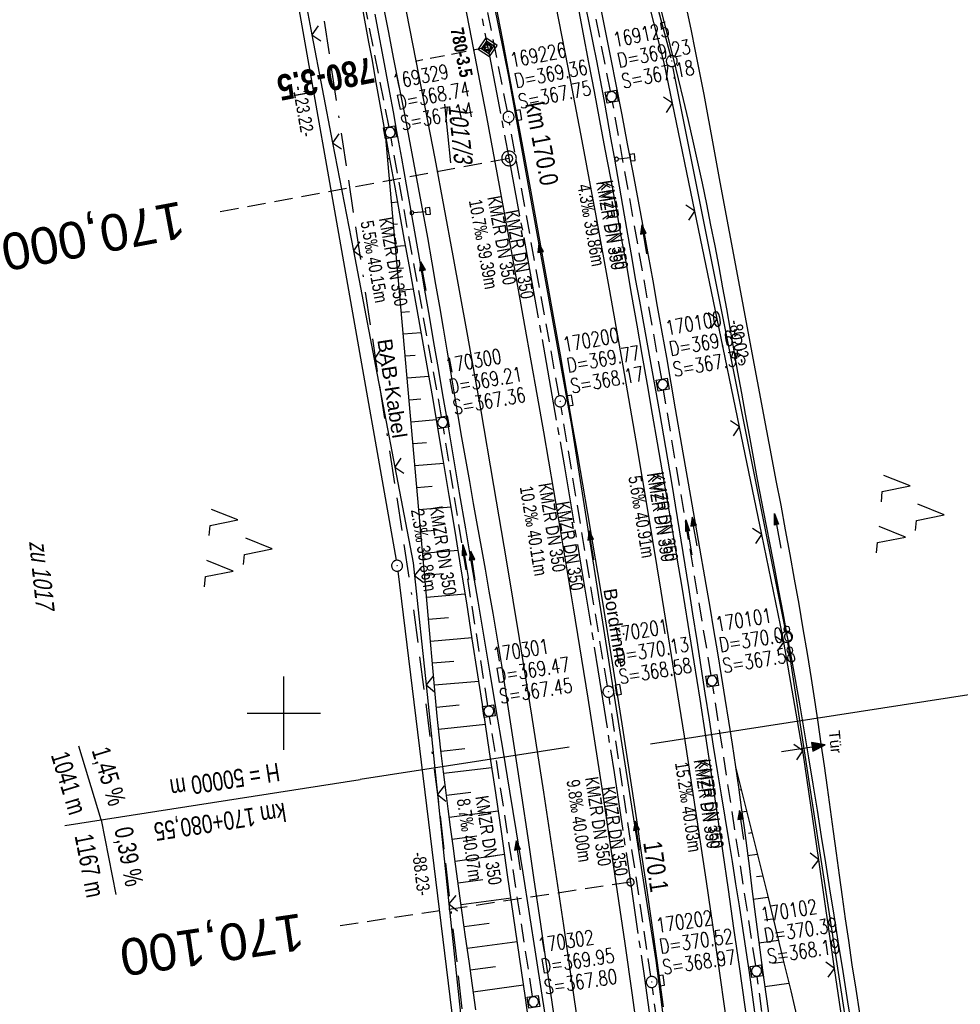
# Model space of a CAD drawing. Extents: x 509535 to 509917, y 455493 to 456443.
# Tile 16 of 34: x 509664 to 509792, y 456060 to 456195. Entities that reach past the tile are written whole.
import ezdxf
from ezdxf.enums import TextEntityAlignment as Align

# ---------------------------------------------------------------- set-up
doc = ezdxf.new("R2010")
doc.units = 0
doc.header["$LTSCALE"] = 10
doc.header["$MEASUREMENT"] = 0
for name, pattern in [('ACAD_ISO16W100', [73, 15, -6.5, 15, -6.5, 15, -7, 1, -7]), ('ACHSE', [5.5, 4, -0.5, 0.5, -0.5]), ('AUSGEZOGEN', [0]), ('LT00', [0]), ('LT17', [0.15, 0.1, -0.05]), ('STRICHLINIE2', [0.375, 0.25, -0.125])]:
    doc.linetypes.add(name, pattern=pattern)
doc.layers.get('0').update_dxf_attribs({"linetype": 'LT00'})
for name, color, linetype in [('--EK_FBR', 1, 'LT00'), ('--EK_Halt-Pfeil', 4, 'LT00'), ('--EK_Haltung', 7, 'STRICHLINIE2'), ('--EK_Haltung-Text', 140, 'LT00'), ('--EK_Schacht-Text', 5, 'LT00'), ('--EK_ST-93-1', 30, 'LT17'), ('--EK_STATIONSZEICHEN', 19, 'LT00'), ('--EK_STATIONSZEICHEN_NR', 19, 'LT17'), ('--EL_DFK_AB_L', 21, 'LT00'), ('--EL_DFK_AB_P', 7, 'LT00'), ('--EL_Halt-Pfeil', 4, 'LT00'), ('--EL_Haltung', 182, 'STRICHLINIE2'), ('--EL_Haltung-Text', 182, 'LT00'), ('-AX-093', 35, 'ACHSE'), ('-GRA-20O', 250, 'LT00'), ('-GRA-20W', 250, 'LT00'), ('-ST-93-1', 250, 'LT00'), ('-ST-93-5', 250, 'LT00'), ('-STATIONSZEICHEN', 19, 'LT00'), ('-STATIONZEICHEN_NR', 19, 'LT00'), ('ABSTAND', 8, 'LT00'), ('BAB-KABEL', 220, 'ACAD_ISO16W100'), ('BAB-KABEL_TEXT', 221, 'Continuous'), ('DFK_AB_FLNR', 7, 'Continuous'), ('DFK_AB_L', 21, 'LT00'), ('DFK_AB_P', 7, 'LT00'), ('DFK_FLUR_NR', 250, 'LT00'), ('DFK_NUTZUNG', 250, 'LT00'), ('PFEIL', 140, 'AUSGEZOGEN'), ('RINNE_TEXT', 11, 'Continuous'), ('TOR_TEXT_B', 11, 'Continuous'), ('V115_AFBR_BAB', 250, 'LT00'), ('V115_BOESCH', 250, 'LT00'), ('V115_BOSCHUNG', 250, 'LT00'), ('V115_GRABEN', 250, 'LT00'), ('V115_H_BORD', 8, 'LT00'), ('V115_KA_MULD', 182, 'LT00'), ('V115_KA_PRUF', 182, 'LT00'), ('V115_LD_MARK', 250, 'LT00'), ('V115_RASTER', 250, 'LT00'), ('V115_SCHILD_K', 1, 'LT00'), ('V115_SINKK', 182, 'LT00'), ('V115_TOR', 10, 'LT00'), ('V115_ZAUN', 40, 'LT00')]:
    doc.layers.add(name, color=color, linetype=linetype)
doc.styles.add('Arial', font='ARIAL.TTF')
doc.styles.add('Arial Fett', font='txt', dxfattribs={"width": 0.8})
doc.styles.add('Beschrift', font='ARIAL.TTF')
doc.styles.add('Haltungsbeschriftung', font='ARIAL.TTF', dxfattribs={"width": 0.75})
doc.styles.add('Knoten', font='ARIALBD.TTF', dxfattribs={"width": 0.8, "height": 1.8})
doc.styles.add('schachtbeschriftung', font='romans.shx', dxfattribs={"width": 0.75, "height": 2})
doc.styles.get("Standard").update_dxf_attribs({"font": 'ARIAL.TTF'})

# ---------------------------------------------------------------- blocks, each defined once
blk = doc.blocks.new('SYMB0003')
at = {"color": 0, "linetype": 'ByBlock'}
for p, q in [((-0.015712, 0), (0.010166, 0.012015)), ((0, -0.021257), (-0.015712, 0)), ((0.010166, 0.012015), (0, -0.021257))]:
    blk.add_line(p, q, dxfattribs=at)
for points in [[(-0.031395, 0.499013), (-0.093691, 0.491144), (-0.154509, 0.475528), (-0.21289, 0.452414), (-0.267913, 0.422164), (-0.318712, 0.385257), (-0.364484, 0.342274), (-0.404509, 0.293893), (-0.438154, 0.240877), (-0.464888, 0.184062), (-0.484292, 0.124345), (-0.496058, 0.062667), (-0.5, 0)], [(-0.5, 0), (-0.496058, -0.062667), (-0.484292, -0.124345), (-0.464888, -0.184062), (-0.438154, -0.240877), (-0.404509, -0.293893), (-0.364485, -0.342274), (-0.318712, -0.385257), (-0.267914, -0.422164), (-0.21289, -0.452414), (-0.154509, -0.475529), (-0.093691, -0.491144), (-0.031395, -0.499014), (0.031395, -0.499014)], [(0.5, 0), (0.496057, 0.062667), (0.484292, 0.124345), (0.464888, 0.184062), (0.438153, 0.240877), (0.404509, 0.293893), (0.364484, 0.342274), (0.318712, 0.385257), (0.267913, 0.422164), (0.21289, 0.452414), (0.154509, 0.475528), (0.093691, 0.491144), (0.031395, 0.499013), (-0.031395, 0.499013)], [(0.031395, -0.499014), (0.093691, -0.491144), (0.154509, -0.475529), (0.21289, -0.452414), (0.267914, -0.422164), (0.318712, -0.385257), (0.364485, -0.342274), (0.404509, -0.293893), (0.438154, -0.240877), (0.464889, -0.184062), (0.484292, -0.124345), (0.496058, -0.062667), (0.5, 0)]]:
    blk.add_lwpolyline(points, dxfattribs=at)
blk = doc.blocks.new('SYMB7221')
at = {"color": 0, "linetype": 'ByBlock'}
for p, q in [((0, 0.435), (-0.11, 0.065)), ((0.11, 0.065), (0, 0.435)), ((0.25, 0.065), (0.11, 0.065)), ((-0.35, -0.065), (-0.46, -0.435)), ((0.35, -0.065), (0.24, -0.435))]:
    blk.add_line(p, q, dxfattribs=at)
for points in [[(-0.1, -0.435), (-0.24, -0.435), (-0.35, -0.065)], [(0.6, -0.435), (0.46, -0.435), (0.35, -0.065)]]:
    blk.add_lwpolyline(points, dxfattribs=at)
blk = doc.blocks.new('Pfreil3')
at = {"layer": 'PFEIL'}
blk.add_hatch(color=256, dxfattribs=at).paths.add_polyline_path([(-1.55, 0.27), (-1.55, -0.27), (0, 0)])
for p, q in [((-1.55, 0), (-4.83, 0)), ((-1.55, -0.27), (-1.55, 0.27)), ((-1.55, 0.27), (0, 0)), ((0, 0), (-1.55, -0.27))]:
    blk.add_line(p, q, dxfattribs=at)
blk = doc.blocks.new('SYMB1263')
at = {"color": 0, "linetype": 'ByBlock'}
for p, q in [((0.014231, 0.098982), (-0.014231, 0.098982)), ((-0.014231, -0.098982), (0.014232, -0.098982))]:
    blk.add_line(p, q, dxfattribs=at)
for points in [[(0, 0.1), (0, 0.75), (0.18, 0.75), (0.18, 1), (-0.18, 1), (-0.18, 0.75), (0, 0.75)], [(-0.014231, 0.098982), (-0.041542, 0.090963), (-0.065486, 0.075575), (-0.084125, 0.054064), (-0.095949, 0.028173), (-0.1, 0)], [(-0.1, 0), (-0.095949, -0.028173), (-0.084125, -0.054064), (-0.065486, -0.075575), (-0.041541, -0.090963), (-0.014231, -0.098982)], [(0.1, 0), (0.095949, 0.028173), (0.084125, 0.054064), (0.065486, 0.075575), (0.041541, 0.090963), (0.014231, 0.098982)], [(0.014232, -0.098982), (0.041542, -0.090963), (0.065486, -0.075575), (0.084125, -0.054064), (0.095949, -0.028173), (0.1, 0)]]:
    blk.add_lwpolyline(points, dxfattribs=at)
blk = doc.blocks.new('SYMB1210')
at = {"color": 0, "linetype": 'ByBlock'}
blk.add_line((0.018815, -0.179014), (0.055623, -0.17119), dxfattribs=at)
for points in [[(-0.2, -0.2), (-0.2, 0.2), (0.2, 0.2), (0.2, -0.2), (-0.2, -0.2)], [(0.018815, 0.179014), (-0.018815, 0.179014), (-0.055623, 0.17119), (-0.09, 0.155885), (-0.120444, 0.133766), (-0.145623, 0.105801), (-0.164438, 0.073213), (-0.176067, 0.037424), (-0.18, 0)], [(-0.18, 0), (-0.176067, -0.037424), (-0.164438, -0.073213), (-0.145623, -0.105801), (-0.120444, -0.133766), (-0.09, -0.155885), (-0.055623, -0.17119), (-0.018815, -0.179014), (0.018815, -0.179014)], [(0.18, 0), (0.176067, 0.037424), (0.164438, 0.073213), (0.145623, 0.105801), (0.120444, 0.133766), (0.09, 0.155885), (0.055623, 0.17119), (0.018815, 0.179014)], [(0.055623, -0.17119), (0.09, -0.155885), (0.120444, -0.133766), (0.145623, -0.105801), (0.164438, -0.073213), (0.176067, -0.037424), (0.18, 0)]]:
    blk.add_lwpolyline(points, dxfattribs=at)
blk = doc.blocks.new('SYMB0652')
at = {"color": 0, "linetype": 'ByBlock'}
blk.add_lwpolyline([(-0.15, -0.075), (0.15, -0.075), (0.15, 0.075), (-0.15, 0.075), (-0.15, -0.075)], dxfattribs=at)
blk = doc.blocks.new('SYMB0070')
at = {"color": 0, "linetype": 'ByBlock'}
for p, q in [((-0.5, 0), (0.2, 0)), ((0.5, 0), (0.2, 0.1)), ((0.2, 0.1), (0.2, 0)), ((0.468, 0), (0.21, 0.086)), ((0.21, 0.086), (0.21, -0.086)), ((0.21, -0.086), (0.468, 0)), ((0.22, -0.072), (0.437, 0)), ((0.23, -0.058), (0.405, 0)), ((0.24, -0.045), (0.374, 0)), ((0.342, 0), (0.25, 0.031)), ((0.25, 0.031), (0.25, -0.031)), ((0.25, -0.031), (0.342, 0)), ((0.26, -0.017), (0.31, 0)), ((0.27, -0.003), (0.279, 0))]:
    blk.add_line(p, q, dxfattribs=at)
for points in [[(0.2, 0), (0.2, -0.1), (0.5, 0)], [(0.437, 0), (0.22, 0.072), (0.22, -0.072)], [(0.405, 0), (0.23, 0.058), (0.23, -0.058)], [(0.374, 0), (0.24, 0.045), (0.24, -0.045)], [(0.31, 0), (0.26, 0.017), (0.26, -0.017)], [(0.279, 0), (0.27, 0.003), (0.27, -0.003)]]:
    blk.add_lwpolyline(points, dxfattribs=at)
blk = doc.blocks.new('SYMB0024')
at = {"color": 0, "linetype": 'ByBlock'}
for p, q in [((-0.5, 0.5), (0, 0)), ((0, 0), (0.5, 0.5))]:
    blk.add_line(p, q, dxfattribs=at)
blk = doc.blocks.new('SYMB2')
at = {"color": 0, "linetype": 'ByBlock', "flags": 128}
for points in [[(-0.031395, 0.499013), (-0.093691, 0.491144), (-0.154509, 0.475528), (-0.21289, 0.452414), (-0.267913, 0.422164), (-0.318712, 0.385257), (-0.364484, 0.342274), (-0.404509, 0.293893), (-0.438154, 0.240877), (-0.464888, 0.184062), (-0.484292, 0.124345), (-0.496058, 0.062667), (-0.5, 0)], [(-0.5, 0), (-0.496058, -0.062667), (-0.484292, -0.124345), (-0.464888, -0.184062), (-0.438154, -0.240877), (-0.404509, -0.293893), (-0.364485, -0.342274), (-0.318712, -0.385257), (-0.267914, -0.422164), (-0.21289, -0.452414), (-0.154509, -0.475529), (-0.093691, -0.491144), (-0.031395, -0.499014), (0.031395, -0.499014)], [(0.5, 0), (0.496057, 0.062667), (0.484292, 0.124345), (0.464888, 0.184062), (0.438153, 0.240877), (0.404509, 0.293893), (0.364484, 0.342274), (0.318712, 0.385257), (0.267913, 0.422164), (0.21289, 0.452414), (0.154509, 0.475528), (0.093691, 0.491144), (0.031395, 0.499013), (-0.031395, 0.499013)], [(0.031395, -0.499014), (0.093691, -0.491144), (0.154509, -0.475529), (0.21289, -0.452414), (0.267914, -0.422164), (0.318712, -0.385257), (0.364485, -0.342274), (0.404509, -0.293893), (0.438154, -0.240877), (0.464889, -0.184062), (0.484292, -0.124345), (0.496058, -0.062667), (0.5, 0)]]:
    blk.add_lwpolyline(points, dxfattribs=at)
blk = doc.blocks.new('Netzknoten_SYMB')
at = {"flags": 128}
blk.add_lwpolyline([(0, -0.864), (0.864, 0), (0, 0.864), (-0.864, 0)], close=True, dxfattribs=at)
blk.add_circle((0, 0), 0.36)

msp = doc.modelspace()

# ---------------------------------------------------------------- linework, layer by layer
at = {"layer": '--EK_FBR', "color": 2}
for points in [[(509724.32, 456198.2), (509725.52, 456192.08), (509726.69, 456185.95), (509727.58, 456181.26), (509728.46, 456176.58), (509729.33, 456171.89), (509730.19, 456167.2), (509731.05, 456162.51), (509731.93, 456157.68), (509732.8, 456152.85), (509733.66, 456148.02), (509734.52, 456143.19), (509735.37, 456138.36), (509737.42, 456126.37), (509739.41, 456114.37), (509741.39, 456102.07), (509743.3, 456089.77), (509744.36, 456082.72), (509745.4, 456075.68), (509746.43, 456068.63), (509747.43, 456061.58), (509748.42, 456054.53)], [(509728.82, 456196.6), (509729.76, 456191.71), (509730.69, 456186.81), (509732.17, 456178.94), (509733.63, 456171.06), (509735.07, 456163.18), (509735.92, 456158.4), (509736.77, 456153.61), (509737.62, 456148.82), (509738.45, 456144.04), (509739.29, 456139.25), (509739.98, 456135.23), (509740.67, 456131.22), (509741.36, 456127.2), (509742.04, 456123.19), (509742.72, 456119.17), (509743.39, 456115.15), (509744.74, 456106.85), (509746.05, 456098.55), (509747.32, 456090.24), (509748.03, 456085.46), (509748.73, 456080.67), (509749.43, 456075.89), (509750.12, 456071.1), (509750.8, 456066.31), (509751.68, 456060.01)]]:
    msp.add_lwpolyline(points, dxfattribs=at)
at = {"layer": '--EK_FBR'}
for points in [[(509737.29, 456055.44), (509736.54, 456060.64), (509735.79, 456065.83), (509734.95, 456071.57), (509734.11, 456077.3), (509733.26, 456083.03), (509732.4, 456088.76), (509731.87, 456092.31), (509731.33, 456095.87), (509730.79, 456099.43), (509730.24, 456102.98), (509729.67, 456106.53), (509729.09, 456110.08), (509728.5, 456113.63), (509727.98, 456116.62), (509727.46, 456119.62), (509726.92, 456122.61), (509726.39, 456125.6), (509725.85, 456128.59), (509725.31, 456131.58), (509724.77, 456134.57), (509724.25, 456137.57), (509723.74, 456140.54), (509723.23, 456143.52), (509722.73, 456146.5), (509722.23, 456149.48), (509721.73, 456152.46), (509721.23, 456155.44), (509720.72, 456158.42), (509720.21, 456161.39), (509719.6, 456164.81), (509718.98, 456168.22), (509718.35, 456171.62), (509717.71, 456175.03), (509717.06, 456178.44), (509716.41, 456181.84), (509715.75, 456185.25), (509715, 456189.11), (509714.25, 456192.98), (509713.5, 456196.85)], [(509739.93, 456196.89), (509740.72, 456192.77), (509741.5, 456188.66), (509742.25, 456184.73), (509743, 456180.79), (509743.74, 456176.85), (509744.48, 456172.91), (509745.2, 456168.97), (509745.92, 456165.02), (509746.65, 456160.98), (509747.36, 456156.94), (509748.07, 456152.9), (509748.78, 456148.86), (509749.48, 456144.81), (509750.18, 456140.77), (509750.86, 456136.84), (509751.54, 456132.91), (509752.21, 456128.98), (509752.88, 456125.05), (509753.54, 456121.12), (509754.2, 456117.19), (509755.03, 456112.1), (509755.84, 456107.01), (509756.64, 456101.92), (509757.42, 456096.83), (509758.2, 456091.73), (509758.98, 456086.48), (509759.75, 456081.23), (509760.51, 456075.98), (509761.26, 456070.72), (509762.01, 456065.47), (509763.59, 456054.16)]]:
    msp.add_lwpolyline(points, dxfattribs=at)
at = {"layer": '--EK_Haltung'}
for p, q in [((509744.5, 456184.76), (509737.01, 456222.27)), ((509730.45, 456181.99), (509723.01, 456219.49)), ((509714.33, 456179.87), (509706.94, 456217.32)), ((509751.47, 456145.51), (509744.78, 456183.29)), ((509737.51, 456143.24), (509730.73, 456180.52)), ((509721.49, 456140.37), (509714.6, 456178.4)), ((509758.21, 456105.16), (509751.73, 456144.03)), ((509744.08, 456103.67), (509737.77, 456141.76)), ((509727.8, 456101.01), (509721.74, 456138.89)), ((509764.27, 456065.59), (509758.45, 456103.68)), ((509750, 456064.11), (509744.32, 456102.19)), ((509733.88, 456061.41), (509728.03, 456099.53)), ((509769.57, 456025.92), (509764.48, 456064.1)), ((509755.29, 456024.47), (509750.21, 456062.63))]:
    msp.add_line(p, q, dxfattribs=at)
at = {"layer": '--EK_ST-93-1', "ltscale": 2.5}
for p, q in [((509730.67, 456175.6), (509691.34, 456168.31)), ((509747.21, 456076.98), (509707.65, 456071.03))]:
    msp.add_line(p, q, dxfattribs=at)
at = {"layer": '--EK_STATIONSZEICHEN_NR', "ltscale": 2}
msp.add_line((509727.76, 456190.74), (509717.95, 456188.83), dxfattribs=at)
at = {"layer": '--EL_DFK_AB_L'}
for p, q in [((509694.17, 456240.71), (509715.29, 456120.84)), ((509739.42, 456239.27), (509752.65, 456189.59)), ((509768.39, 456111.14), (509752.99, 456188.13)), ((509715.51, 456119.36), (509726.04, 456033.26)), ((509788.87, 455978.06), (509768.65, 456109.67))]:
    msp.add_line(p, q, dxfattribs=at)
at = {"layer": '--EL_Haltung'}
for p, q in [((509744.5, 456184.76), (509737.01, 456222.27)), ((509730.45, 456181.99), (509723.01, 456219.49)), ((509714.33, 456179.87), (509706.94, 456217.32)), ((509751.47, 456145.51), (509744.78, 456183.29)), ((509737.51, 456143.24), (509730.73, 456180.52)), ((509721.49, 456140.37), (509714.6, 456178.4)), ((509758.21, 456105.16), (509751.73, 456144.03)), ((509744.08, 456103.67), (509737.77, 456141.76)), ((509727.8, 456101.01), (509721.74, 456138.89)), ((509764.27, 456065.59), (509758.45, 456103.68)), ((509750, 456064.11), (509744.32, 456102.19)), ((509733.88, 456061.41), (509728.03, 456099.53)), ((509769.57, 456025.92), (509764.48, 456064.1)), ((509755.29, 456024.47), (509750.21, 456062.63))]:
    msp.add_line(p, q, dxfattribs=at)
at = {"layer": '-AX-093', "ltscale": 0.2}
msp.add_lwpolyline([(509725.25, 456203.47), (509727.99, 456189.57), (509730.66, 456175.66), (509733.24, 456161.74), (509735.74, 456147.8), (509738.17, 456133.85), (509740.51, 456119.88), (509742.78, 456105.9), (509744.97, 456091.91), (509747.08, 456077.91), (509749.11, 456063.89), (509751.06, 456049.86)], dxfattribs=at)
at = {"layer": '-GRA-20O'}
msp.add_line((509749.92, 456095.84), (509793.9, 456102.65), dxfattribs=at)
at = {"layer": '-GRA-20W'}
for p, q in [((509675.12, 456085.47), (509672.05, 456095.49)), ((509738.86, 456095.37), (509710.4, 456090.95)), ((509670.18, 456084.7), (509710.4, 456090.95)), ((509675.12, 456085.47), (509677.11, 456075.29))]:
    msp.add_line(p, q, dxfattribs=at)
at = {"layer": 'BAB-KABEL', "ltscale": 0.03, "flags": 128}
msp.add_lwpolyline([(509651.99, 456424.78), (509670.82, 456365.75), (509672.68, 456359.45), (509656.28, 456346.09), (509661.63, 456318.85), (509681.16, 456323.49), (509686.88, 456299.25), (509691.52, 456276.96), (509696.36, 456254.1), (509698.03, 456247.41), (509697.82, 456236.7), (509703.34, 456208.42), (509708, 456177.84), (509713.01, 456144.68), (509717.32, 456116.69), (509721.29, 456086.1), (509724.58, 456056.89), (509728.2, 456022), (509732.51, 455987.78), (509734.93, 455959.1), (509737.19, 455922.47), (509739.44, 455887.39), (509741.17, 455845.09), (509743.38, 455778.71), (509743.92, 455765.94), (509744.78, 455741.01), (509744.35, 455717.58), (509743.71, 455704.36), (509743.48, 455680.9), (509743.81, 455655.76), (509744.35, 455638.57), (509743.92, 455619.98), (509744.03, 455598.28), (509744.88, 455574.42), (509745.02, 455570.73), (509745.41, 455559.94), (509746.46, 455539.74), (509746.86, 455517.32), (509747.13, 455504.69)], dxfattribs=at)
at = {"layer": 'DFK_AB_L'}
for p, q in [((509694.17, 456240.71), (509715.29, 456120.84)), ((509739.42, 456239.27), (509752.65, 456189.59)), ((509768.39, 456111.14), (509752.99, 456188.13)), ((509715.51, 456119.36), (509726.04, 456033.26)), ((509788.87, 455978.06), (509768.65, 456109.67))]:
    msp.add_line(p, q, dxfattribs=at)
at = {"layer": 'V115_AFBR_BAB', "color": 0}
for points in [[(509724.32, 456198.2), (509725.52, 456192.08), (509726.69, 456185.95), (509727.58, 456181.26), (509728.46, 456176.58), (509729.33, 456171.89), (509730.19, 456167.2), (509731.05, 456162.51), (509731.93, 456157.68), (509732.8, 456152.85), (509733.66, 456148.02), (509734.52, 456143.19), (509735.37, 456138.36), (509737.42, 456126.37), (509739.41, 456114.37), (509741.39, 456102.07), (509743.3, 456089.77), (509744.36, 456082.72), (509745.4, 456075.68), (509746.43, 456068.63), (509747.43, 456061.58), (509748.42, 456054.53)], [(509728.82, 456196.6), (509729.76, 456191.71), (509730.69, 456186.81), (509732.17, 456178.94), (509733.63, 456171.06), (509735.07, 456163.18), (509735.92, 456158.4), (509736.77, 456153.61), (509737.62, 456148.82), (509738.45, 456144.04), (509739.29, 456139.25), (509739.98, 456135.23), (509740.67, 456131.22), (509741.36, 456127.2), (509742.04, 456123.19), (509742.72, 456119.17), (509743.39, 456115.15), (509744.74, 456106.85), (509746.05, 456098.55), (509747.32, 456090.24), (509748.03, 456085.46), (509748.73, 456080.67), (509749.43, 456075.89), (509750.12, 456071.1), (509750.8, 456066.31), (509751.68, 456060.01)]]:
    msp.add_lwpolyline(points, dxfattribs=at)
at = {"layer": 'V115_AFBR_BAB'}
for points in [[(509737.29, 456055.44), (509736.54, 456060.64), (509735.79, 456065.83), (509734.95, 456071.57), (509734.11, 456077.3), (509733.26, 456083.03), (509732.4, 456088.76), (509731.87, 456092.31), (509731.33, 456095.87), (509730.79, 456099.43), (509730.24, 456102.98), (509729.67, 456106.53), (509729.09, 456110.08), (509728.5, 456113.63), (509727.98, 456116.62), (509727.46, 456119.62), (509726.92, 456122.61), (509726.39, 456125.6), (509725.85, 456128.59), (509725.31, 456131.58), (509724.77, 456134.57), (509724.25, 456137.57), (509723.74, 456140.54), (509723.23, 456143.52), (509722.73, 456146.5), (509722.23, 456149.48), (509721.73, 456152.46), (509721.23, 456155.44), (509720.72, 456158.42), (509720.21, 456161.39), (509719.6, 456164.81), (509718.98, 456168.22), (509718.35, 456171.62), (509717.71, 456175.03), (509717.06, 456178.44), (509716.41, 456181.84), (509715.75, 456185.25), (509715, 456189.11), (509714.25, 456192.98), (509713.5, 456196.85)], [(509739.93, 456196.89), (509740.72, 456192.77), (509741.5, 456188.66), (509742.25, 456184.73), (509743, 456180.79), (509743.74, 456176.85), (509744.48, 456172.91), (509745.2, 456168.97), (509745.92, 456165.02), (509746.65, 456160.98), (509747.36, 456156.94), (509748.07, 456152.9), (509748.78, 456148.86), (509749.48, 456144.81), (509750.18, 456140.77), (509750.86, 456136.84), (509751.54, 456132.91), (509752.21, 456128.98), (509752.88, 456125.05), (509753.54, 456121.12), (509754.2, 456117.19), (509755.03, 456112.1), (509755.84, 456107.01), (509756.64, 456101.92), (509757.42, 456096.83), (509758.2, 456091.73), (509758.98, 456086.48), (509759.75, 456081.23), (509760.51, 456075.98), (509761.26, 456070.72), (509762.01, 456065.47), (509763.59, 456054.16)]]:
    msp.add_lwpolyline(points, dxfattribs=at)
at = {"layer": 'V115_BOESCH'}
for points in [[(509726.13, 456059.6), (509725.68, 456062.9), (509725.22, 456066.21), (509724.76, 456069.51), (509724.3, 456072.82), (509723.84, 456076.13), (509723.39, 456079.43), (509723.04, 456081.95), (509722.7, 456084.46), (509722.37, 456086.98), (509722.05, 456089.5), (509721.74, 456092.02), (509721.44, 456094.54), (509721.16, 456097.06), (509720.9, 456099.59), (509720.67, 456102.11), (509713.84, 456178.96)], [(509761.53, 456092.68), (509762.62, 456088.33), (509763.7, 456083.97), (509764.79, 456079.61), (509765.86, 456075.25), (509766.93, 456070.89), (509767.99, 456066.53), (509769.05, 456062.16), (509770.08, 456057.79)]]:
    msp.add_lwpolyline(points, dxfattribs=at)
at = {"layer": 'V115_BOSCHUNG'}
for p, q in [((509713.87, 456178.57), (509713.89, 456178.57)), ((509714.14, 456175.58), (509714.44, 456175.61)), ((509714.4, 456172.59), (509714.69, 456172.62)), ((509714.67, 456169.61), (509715.51, 456169.68)), ((509714.93, 456166.62), (509715.49, 456166.67)), ((509715.2, 456163.63), (509716.58, 456163.75)), ((509715.46, 456160.64), (509716.29, 456160.71)), ((509715.73, 456157.65), (509717.65, 456157.82)), ((509715.99, 456154.67), (509717.09, 456154.76)), ((509716.26, 456151.68), (509718.71, 456151.88)), ((509716.53, 456148.69), (509717.88, 456148.8)), ((509716.79, 456145.7), (509719.76, 456145.95)), ((509717.06, 456142.71), (509718.67, 456142.85)), ((509717.32, 456139.72), (509720.79, 456140.02)), ((509717.59, 456136.74), (509719.44, 456136.89)), ((509717.85, 456133.75), (509721.8, 456134.08)), ((509718.12, 456130.76), (509720.21, 456130.94)), ((509718.39, 456127.77), (509722.79, 456128.14)), ((509718.65, 456124.78), (509720.96, 456124.98)), ((509718.92, 456121.79), (509723.76, 456122.2)), ((509719.18, 456118.81), (509721.71, 456119.02)), ((509719.45, 456115.82), (509724.71, 456116.26)), ((509719.71, 456112.83), (509722.44, 456113.06)), ((509719.98, 456109.84), (509725.64, 456110.32)), ((509720.25, 456106.85), (509723.17, 456107.1)), ((509720.51, 456103.85), (509726.55, 456104.38)), ((509720.78, 456100.84), (509723.89, 456101.14)), ((509721.08, 456097.83), (509727.45, 456098.5)), ((509721.41, 456094.82), (509724.65, 456095.19)), ((509721.76, 456091.82), (509728.33, 456092.6)), ((509761.55, 456092.51), (509761.57, 456092.51)), ((509722.13, 456088.82), (509725.45, 456089.24)), ((509762.14, 456089.56), (509762.3, 456089.59)), ((509722.52, 456085.82), (509729.2, 456086.71)), ((509762.39, 456086.57), (509763.03, 456086.66)), ((509722.92, 456082.84), (509726.28, 456083.3)), ((509763.27, 456083.66), (509763.76, 456083.73)), ((509723.33, 456079.86), (509730.07, 456080.79)), ((509763.17, 456080.63), (509764.49, 456080.79)), ((509764.39, 456077.75), (509765.22, 456077.86)), ((509723.74, 456076.89), (509727.12, 456077.36)), ((509724.15, 456073.92), (509730.94, 456074.85)), ((509763.94, 456074.68), (509765.94, 456074.92)), ((509724.56, 456070.95), (509727.97, 456071.41)), ((509765.49, 456071.85), (509766.66, 456071.99)), ((509724.98, 456067.98), (509731.8, 456068.91)), ((509764.71, 456068.72), (509767.38, 456069.06)), ((509766.6, 456065.94), (509768.09, 456066.14)), ((509725.39, 456065.01), (509728.81, 456065.47)), ((509765.51, 456062.76), (509768.79, 456063.22)), ((509725.8, 456062.04), (509732.65, 456062.97))]:
    msp.add_line(p, q, dxfattribs=at)
at = {"layer": 'V115_GRABEN'}
for points in [[(509742.88, 456197.51), (509743.69, 456193.42), (509744.49, 456189.34), (509745.26, 456185.43), (509746.02, 456181.52), (509746.77, 456177.6), (509747.52, 456173.69), (509748.26, 456169.78), (509748.99, 456165.86), (509749.62, 456162.38), (509750.25, 456158.9), (509750.87, 456155.42), (509751.49, 456151.94), (509752.1, 456148.46), (509752.71, 456144.97), (509753.31, 456141.49), (509754.35, 456135.5), (509755.4, 456129.52), (509756.44, 456123.53), (509757.47, 456117.55), (509758.01, 456114.44), (509758.54, 456111.34), (509759.06, 456108.23), (509759.58, 456105.13), (509760.09, 456102.02), (509760.59, 456098.91), (509761.07, 456095.8), (509761.53, 456092.68), (509761.92, 456089.92), (509762.31, 456087.15), (509762.68, 456084.39), (509763.05, 456081.62), (509763.41, 456078.85), (509763.76, 456076.08), (509764.12, 456073.3), (509764.48, 456070.53), (509764.84, 456067.76), (509765.21, 456064.99), (509765.7, 456061.39), (509766.2, 456057.79)], [(509777.51, 456056.53), (509776.84, 456060.66), (509776.18, 456064.79), (509775.51, 456068.92), (509774.95, 456072.49), (509774.38, 456076.06), (509773.82, 456079.63), (509773.25, 456083.2), (509772.68, 456086.77), (509772.11, 456090.33), (509771.52, 456093.9), (509770.93, 456097.46), (509770.32, 456101.02), (509769.69, 456104.58), (509769.14, 456107.61), (509768.58, 456110.64), (509768.02, 456113.67), (509767.44, 456116.7), (509766.86, 456119.73), (509766.28, 456122.76), (509765.7, 456125.78), (509765.12, 456128.81), (509764.54, 456131.84), (509763.97, 456134.87), (509763.41, 456137.9), (509762.89, 456140.76), (509762.37, 456143.63), (509761.86, 456146.49), (509761.35, 456149.36), (509760.84, 456152.22), (509760.33, 456155.09), (509759.81, 456157.95), (509759.28, 456160.81), (509758.74, 456163.67), (509758.18, 456166.52), (509757.61, 456169.38), (509757.02, 456172.22), (509756.4, 456175.08), (509755.77, 456177.93), (509755.12, 456180.77), (509754.45, 456183.61), (509753.76, 456186.45), (509753.07, 456189.28), (509752.36, 456192.12), (509750.91, 456197.86)], [(509733.7, 456055.65), (509732.9, 456061.23), (509732.1, 456066.81), (509731.29, 456072.4), (509730.48, 456077.98), (509729.67, 456083.56), (509728.85, 456089.15), (509728.01, 456094.73), (509727.17, 456100.32), (509726.43, 456105.22), (509725.67, 456110.12), (509724.9, 456115.02), (509724.12, 456119.91), (509723.34, 456124.8), (509722.53, 456129.68), (509721.72, 456134.56), (509720.89, 456139.42), (509720.28, 456143), (509719.65, 456146.57), (509719.02, 456150.15), (509718.38, 456153.72), (509717.74, 456157.3), (509717.1, 456160.88), (509716.45, 456164.47), (509715.8, 456168.07), (509715.14, 456171.68), (509714.49, 456175.31), (509713.84, 456178.96), (509713.39, 456181.45), (509712.94, 456183.95), (509712.5, 456186.45), (509712.05, 456188.95), (509711.59, 456191.45), (509711.13, 456193.94), (509710.67, 456196.43)], [(509764.15, 456059.28), (509763.79, 456061.97), (509763.42, 456064.65), (509762.98, 456067.68), (509762.52, 456070.71), (509762.06, 456073.74), (509761.58, 456076.76), (509761.09, 456079.79), (509760.6, 456082.81), (509760.1, 456085.84), (509759.61, 456088.86), (509759.12, 456091.88), (509758.54, 456095.49), (509757.98, 456099.1), (509757.41, 456102.71), (509756.85, 456106.32), (509756.29, 456109.93), (509755.73, 456113.54), (509755.16, 456117.15), (509754.4, 456121.92), (509753.62, 456126.68), (509752.83, 456131.44), (509752.02, 456136.2), (509751.2, 456140.96), (509750.66, 456144), (509750.11, 456147.04), (509749.57, 456150.08), (509749.02, 456153.11), (509748.47, 456156.15), (509747.92, 456159.19), (509747.38, 456162.23), (509746.84, 456165.27), (509746.38, 456167.89), (509745.93, 456170.52), (509745.47, 456173.15), (509745.02, 456175.77), (509744.56, 456178.4), (509744.09, 456181.02), (509743.61, 456183.65), (509743.12, 456186.27), (509742.62, 456188.88), (509742.13, 456191.36), (509741.62, 456193.83), (509741.11, 456196.3)], [(509778.45, 456059.12), (509777.94, 456062.41), (509777.43, 456065.71), (509776.94, 456069.01), (509776.51, 456071.98), (509776.09, 456074.96), (509775.68, 456077.94), (509775.27, 456080.92), (509774.86, 456083.9), (509774.46, 456086.88), (509774.05, 456089.86), (509773.63, 456092.84), (509773.21, 456095.82), (509772.78, 456098.8), (509772.33, 456101.77), (509771.87, 456104.74), (509771.33, 456108.13), (509770.76, 456111.5), (509770.18, 456114.88), (509769.58, 456118.25), (509768.97, 456121.62), (509768.35, 456124.99), (509767.72, 456128.36), (509767.08, 456131.73), (509766.44, 456135.1), (509765.8, 456138.46), (509764.51, 456145.24), (509763.23, 456152.03), (509761.96, 456158.81), (509760.7, 456165.59), (509759.44, 456172.38), (509758.89, 456175.36), (509758.34, 456178.34), (509757.79, 456181.31), (509757.23, 456184.29), (509756.66, 456187.26), (509756.07, 456190.23), (509755.47, 456193.2), (509754.72, 456196.8)], [(509712.41, 456195.26), (509712.91, 456192.6), (509713.41, 456189.94), (509713.91, 456187.27), (509714.4, 456184.6), (509714.88, 456181.94), (509715.36, 456179.28), (509716.02, 456175.64), (509716.66, 456172.02), (509717.3, 456168.41), (509717.93, 456164.82), (509718.55, 456161.24), (509719.17, 456157.66), (509719.78, 456154.09), (509720.39, 456150.53), (509721, 456146.96), (509721.61, 456143.4), (509722.22, 456139.83), (509723.06, 456134.93), (509723.89, 456130.03), (509724.73, 456125.12), (509725.57, 456120.21), (509726.4, 456115.29), (509727.23, 456110.36), (509728.06, 456105.44), (509728.89, 456100.51), (509729.81, 456094.95), (509730.73, 456089.39), (509731.64, 456083.83), (509732.53, 456078.27), (509733.42, 456072.71), (509734.29, 456067.15), (509735.14, 456061.59), (509735.98, 456056.03)]]:
    msp.add_lwpolyline(points, dxfattribs=at)
at = {"layer": 'V115_H_BORD'}
msp.add_lwpolyline([(509671.78, 456426.86), (509671.92, 456426.44), (509692.11, 456354.34), (509694.18, 456346.3), (509696.67, 456336.81), (509698.23, 456330.83), (509720.59, 456236.11), (509730.62, 456186.77), (509739.18, 456139.2), (509750.68, 456066.3), (509760.28, 455991.46), (509767.39, 455917.16), (509772.44, 455842.62), (509775.79, 455743.42), (509776.17, 455669.89), (509775.53, 455620.76), (509773.23, 455546.89), (509771.28, 455507.23)], dxfattribs=at)
at = {"layer": 'V115_LD_MARK'}
for points in [[(509715.37, 456202.16), (509717.99, 456188.89), (509720.55, 456175.61), (509723.03, 456162.31), (509724.92, 456151.89), (509726.77, 456141.47), (509728.57, 456131.04), (509730.33, 456120.61), (509732.05, 456110.17), (509733.73, 456099.72), (509735.36, 456089.26), (509736.75, 456080.17), (509738.1, 456071.07), (509739.42, 456061.96), (509740.71, 456052.85)], [(509736.22, 456200.57), (509738.64, 456188.2), (509740.58, 456177.99), (509742.49, 456167.78), (509744.34, 456157.57), (509746.16, 456147.34), (509747.94, 456137.11), (509749.67, 456126.87), (509751.37, 456116.62), (509752.96, 456106.74), (509754.52, 456096.85), (509756.04, 456086.95), (509757.53, 456077.05), (509758.97, 456067.14), (509760.38, 456057.22)]]:
    msp.add_lwpolyline(points, dxfattribs=at)
at = {"layer": 'V115_RASTER'}
for p, q in [((509700, 456095), (509700, 456105)), ((509695, 456100), (509705, 456100))]:
    msp.add_line(p, q, dxfattribs=at)
at = {"layer": 'V115_ZAUN'}
for p, q in [((509700.99, 456207.19), (509703.82, 456192.45)), ((509703.82, 456192.45), (509706.64, 456177.72)), ((509755.99, 456168.42), (509752.95, 456183.11)), ((509706.64, 456177.72), (509709.47, 456162.99)), ((509759.02, 456153.73), (509755.99, 456168.42)), ((509709.47, 456162.99), (509712.29, 456148.26)), ((509762.06, 456139.04), (509759.02, 456153.73)), ((509712.29, 456148.26), (509715.12, 456133.53)), ((509765.09, 456124.35), (509762.06, 456139.04)), ((509717.8, 456118.78), (509719.36, 456103.86)), ((509719.36, 456103.86), (509720.92, 456088.94)), ((509720.92, 456088.94), (509722.48, 456074.02)), ((509775.02, 456065.2), (509772.87, 456080.04)), ((509722.48, 456074.02), (509724.04, 456059.1)), ((509777.17, 456050.35), (509775.02, 456065.2))]:
    msp.add_line(p, q, dxfattribs=at)
for points in [[(509752.95, 456183.11), (509751.81, 456188.63), (509749.5, 456197.7)], [(509715.12, 456133.53), (509717.62, 456120.5), (509717.8, 456118.78)], [(509768.1, 456109.66), (509767.96, 456110.46), (509765.09, 456124.35)], [(509770.7, 456094.88), (509770.58, 456095.54), (509768.1, 456109.66)], [(509772.87, 456080.04), (509770.76, 456094.58), (509770.7, 456094.88)]]:
    msp.add_lwpolyline(points, dxfattribs=at)

# ---------------------------------------------------------------- block references
at = {"layer": '--EK_Halt-Pfeil', "yscale": 4, "zscale": 4}
for p, xscale, rotation in [((509749.11, 456164.57), 3.999999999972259, 100.0479999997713), ((509735.11, 456162.06), 3.999999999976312, 100.3084100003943), ((509719.03, 456159.56), 3.999999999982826, 100.2651699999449), ((509755.95, 456124.76), 4.000000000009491, 99.47036999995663), ((509741.91, 456122.88), 3.999999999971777, 99.40845000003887), ((509725.76, 456120.11), 3.999999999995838, 99.08786000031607), ((509762.35, 456084.78), 4.000000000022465, 98.6883899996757), ((509748.15, 456083.3), 3.999999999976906, 98.49075000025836), ((509731.95, 456080.62), 3.99999999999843, 98.72144000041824)]:
    msp.add_blockref('SYMB0070', p, dxfattribs=dict(at, xscale=xscale, rotation=rotation))
at = {"layer": '--EK_STATIONSZEICHEN', "linetype": 'Continuous', "lineweight": 0, "xscale": 1.500000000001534, "yscale": 1.5, "zscale": 1.5, "rotation": 190.9959600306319}
msp.add_blockref('Netzknoten_SYMB', (509727.76, 456190.74), dxfattribs=at)
at = {"layer": '--EL_DFK_AB_P', "xscale": 1.500000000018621, "yscale": 1.5, "zscale": 1.5, "rotation": 264.7377099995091}
for p in [(509752.84, 456188.87), (509715.42, 456120.1), (509768.54, 456110.41)]:
    msp.add_blockref('SYMB0003', p, dxfattribs=at)
at = {"layer": '--EL_Halt-Pfeil', "yscale": 4, "zscale": 4}
for p, xscale, rotation in [((509749.11, 456164.57), 3.999999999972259, 100.0479999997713), ((509735.11, 456162.06), 3.999999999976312, 100.3084100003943), ((509719.03, 456159.56), 3.999999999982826, 100.2651699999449), ((509755.95, 456124.76), 4.000000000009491, 99.47036999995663), ((509741.91, 456122.88), 3.999999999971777, 99.40845000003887), ((509725.76, 456120.11), 3.999999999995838, 99.08786000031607), ((509762.35, 456084.78), 4.000000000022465, 98.6883899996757), ((509748.15, 456083.3), 3.999999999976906, 98.49075000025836), ((509731.95, 456080.62), 3.99999999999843, 98.72144000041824)]:
    msp.add_blockref('SYMB0070', p, dxfattribs=dict(at, xscale=xscale, rotation=rotation))
at = {"layer": '-ST-93-1', "rotation": 274.1956499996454}
for p in [(509730.67, 456175.6), (509747.21, 456076.98)]:
    msp.add_blockref('SYMB2', p, dxfattribs=at)
at = {"layer": '-ST-93-5', "xscale": 1.999999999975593, "yscale": 2, "zscale": 2, "rotation": 274.1956499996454}
msp.add_blockref('SYMB2', (509730.67, 456175.6), dxfattribs=at)
at = {"layer": '-STATIONSZEICHEN', "linetype": 'Continuous', "lineweight": 0, "rotation": 190.9959600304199}
msp.add_blockref('Netzknoten_SYMB', (509727.76, 456190.74), dxfattribs=at)
at = {"layer": 'DFK_AB_P', "xscale": 1.500000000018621, "yscale": 1.5, "zscale": 1.5, "rotation": 264.7377099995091}
for p in [(509752.84, 456188.87), (509715.42, 456120.1), (509768.54, 456110.41)]:
    msp.add_blockref('SYMB0003', p, dxfattribs=at)
at = {"layer": 'DFK_NUTZUNG', "xscale": 10.00000000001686, "yscale": 10, "zscale": 10, "rotation": 264.7377100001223}
for p in [(509785.63, 456127.43), (509694.07, 456122.8)]:
    msp.add_blockref('SYMB7221', p, dxfattribs=at)
at = {"layer": 'PFEIL'}
for p, rotation in [((509754.74, 456126.34), 100.0432996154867), ((509766.84, 456127.22), 100.3955618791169), ((509724.36, 456123), 99.46816836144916)]:
    msp.add_blockref('Pfreil3', p, dxfattribs=dict(at, rotation=rotation))
at = {"layer": 'V115_KA_MULD', "zscale": 3.8}
for p, xscale, yscale, rotation in [((509744.65, 456184.02), 3.800000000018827, 3.799999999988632, 280.933726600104), ((509714.47, 456179.14), 3.800000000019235, 3.79999999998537, 280.0847140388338), ((509751.6, 456144.77), 3.800000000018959, 3.799999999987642, 280.0316408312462), ((509721.63, 456139.63), 3.800000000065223, 3.799999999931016, 99.68525246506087), ((509758.33, 456104.42), 3.800000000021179, 3.799999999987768, 278.9376215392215), ((509727.92, 456100.27), 3.799999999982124, 3.799999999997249, 99.50425031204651), ((509764.38, 456064.85), 3.800000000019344, 3.799999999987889, 277.6223235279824), ((509734, 456060.67), 3.800000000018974, 3.799999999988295, 278.5598094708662)]:
    msp.add_blockref('SYMB1210', p, dxfattribs=dict(at, xscale=xscale, yscale=yscale, rotation=rotation))
at = {"layer": 'V115_KA_PRUF', "xscale": 1.49999999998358, "yscale": 1.5, "zscale": 1.5, "rotation": 275.9994000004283}
for p in [(509730.6, 456181.26), (509737.65, 456142.5), (509744.21, 456102.93), (509750.11, 456063.37)]:
    msp.add_blockref('SYMB0003', p, dxfattribs=at)
at = {"layer": 'V115_SCHILD_K', "xscale": 2.500000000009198, "yscale": 2.5, "zscale": 2.5, "rotation": 275.9993999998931}
for p in [(509745.32, 456175.51), (509717.43, 456168.19)]:
    msp.add_blockref('SYMB1263', p, dxfattribs=at)
at = {"layer": 'V115_SINKK', "zscale": 4.5}
for p, xscale, yscale, rotation in [((509731.96, 456181.49), 4.500000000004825, 4.50000000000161, 280.4824988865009), ((509738.95, 456142.6), 4.500000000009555, 4.500000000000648, 279.872244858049), ((509745.55, 456103.19), 4.500000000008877, 4.500000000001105, 278.9631849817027), ((509751.42, 456063.57), 4.500000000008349, 4.500000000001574, 278.0124617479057)]:
    msp.add_blockref('SYMB0652', p, dxfattribs=dict(at, xscale=xscale, yscale=yscale, rotation=rotation))
at = {"layer": 'V115_TOR', "xscale": 6.000000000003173, "yscale": 6.000000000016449, "zscale": 6, "rotation": 8.915601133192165}
msp.add_blockref('SYMB0070', (509770.76, 456095.23), dxfattribs=at)
at = {"layer": 'V115_ZAUN', "zscale": 2.1}
for p, xscale, yscale, rotation in [((509703.82, 456192.45), 2.100000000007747, 2.099999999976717, 280.8591800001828), ((509752.95, 456183.11), 2.099999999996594, 2.099999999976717, 101.6703200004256), ((509706.64, 456177.72), 2.100000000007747, 2.099999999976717, 280.8591800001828), ((509755.99, 456168.42), 2.099999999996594, 2.099999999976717, 101.6703200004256), ((509709.47, 456162.99), 2.100000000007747, 2.099999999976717, 280.8591800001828), ((509759.02, 456153.73), 2.099999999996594, 2.099999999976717, 101.6703200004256), ((509712.29, 456148.26), 2.100000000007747, 2.099999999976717, 280.8591800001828), ((509762.06, 456139.04), 2.099999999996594, 2.099999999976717, 101.6703200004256), ((509715.12, 456133.53), 2.100000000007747, 2.099999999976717, 280.8591800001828), ((509765.09, 456124.35), 2.099999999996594, 2.099999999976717, 101.6703200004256), ((509717.8, 456118.78), 2.100000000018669, 2.099999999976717, 275.9749200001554), ((509768.1, 456109.66), 2.100000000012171, 2.099999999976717, 99.95769999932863), ((509719.36, 456103.86), 2.100000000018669, 2.099999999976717, 275.9749200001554), ((509770.7, 456094.88), 2.099999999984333, 2.099999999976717, 100.3259599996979), ((509720.92, 456088.94), 2.100000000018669, 2.099999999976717, 275.9749200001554), ((509772.87, 456080.04), 2.100000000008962, 2.099999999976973, 98.25013683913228), ((509722.48, 456074.02), 2.100000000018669, 2.099999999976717, 275.9749200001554), ((509775.02, 456065.2), 2.100000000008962, 2.099999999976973, 98.25013683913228)]:
    msp.add_blockref('SYMB0024', p, dxfattribs=dict(at, xscale=xscale, yscale=yscale, rotation=rotation))

# ---------------------------------------------------------------- texts
at = {"layer": '--EK_Haltung-Text', "style": 'Haltungsbeschriftung', "width": 0.75}
for s, rotation, p in [('4.3‰ 39.86m', -79.952, (509739.99, 456171.93)), ('KMZR DN 350', -79.952, (509742.51, 456172.38)), ('KMZR DN 350', -79.6916, (509727.7, 456170.3)), ('10.7‰ 39.39m', -79.6916, (509725.18, 456169.84)), ('5.5‰ 40.15m', -79.7348, (509710.42, 456166.95)), ('KMZR DN 350', -79.7348, (509712.94, 456167.4)), ('5.6‰ 40.91m', -80.5296, (509746.91, 456132.21)), ('KMZR DN 350', -80.5296, (509749.43, 456132.63)), ('10.2‰ 40.11m', -80.5915, (509732.12, 456130.8)), ('KMZR DN 350', -80.5915, (509734.65, 456131.22)), ('2.3‰ 39.86m', -80.9121, (509717.3, 456127.67)), ('KMZR DN 350', -80.9121, (509719.83, 456128.07)), ('15.2‰ 40.03m', -81.3116, (509753.27, 456093.2)), ('KMZR DN 350', -81.3116, (509755.81, 456093.59)), ('KMZR DN 350', -81.5093, (509741.03, 456091.19)), ('9.8‰ 40.00m', -81.5093, (509738.49, 456090.81)), ('KMZR DN 350', -81.2786, (509726.07, 456088.62)), ('8.7‰ 40.07m', -81.2786, (509723.54, 456088.23))]:
    msp.add_text(s, height=1.8, rotation=rotation, dxfattribs=at).set_placement(p)
at = {"layer": '--EK_Schacht-Text', "style": 'schachtbeschriftung', "width": 0.75}
for s, rotation, p in [('169125', 11.3028, (509745.09, 456190.75)), ('169226', 11.2264, (509731.05, 456187.98)), ('D=369.23', 11.3028, (509745.65, 456187.93)), ('169329', 11.1611, (509715.01, 456185.05)), ('D=369.36', 11.2264, (509731.61, 456185.16)), ('S=367.18', 11.3028, (509746.22, 456185.1)), ('D=368.74', 11.1611, (509715.57, 456182.23)), ('S=367.75', 11.2264, (509732.17, 456182.33)), ('S=367.14', 11.1611, (509716.13, 456179.4)), ('170100', 10.048, (509752.19, 456151.49)), ('170200', 10.3084, (509738.2, 456149.22)), ('D=369.65', 10.048, (509752.69, 456148.65)), ('170300', 10.2652, (509722.19, 456146.35)), ('D=369.77', 10.3084, (509738.72, 456146.39)), ('S=367.35', 10.048, (509753.19, 456145.82)), ('D=369.21', 10.2652, (509722.7, 456143.51)), ('S=368.17', 10.3084, (509739.24, 456143.56)), ('S=367.36', 10.2652, (509723.21, 456140.68)), ('170101', 9.4704, (509758.99, 456111.13)), ('170201', 9.4085, (509744.87, 456109.64)), ('D=370.08', 9.4704, (509759.46, 456108.29)), ('D=370.13', 9.4085, (509745.34, 456106.8)), ('170301', 9.0879, (509728.62, 456106.98)), ('S=367.58', 9.4704, (509759.94, 456105.45)), ('D=369.47', 9.0879, (509729.08, 456104.13)), ('S=368.58', 9.4085, (509745.81, 456103.95)), ('S=367.45', 9.0879, (509729.53, 456101.29)), ('170102', 8.6884, (509765.13, 456071.55)), ('170202', 8.4907, (509750.88, 456070.07)), ('D=370.39', 8.6884, (509765.56, 456068.7)), ('170302', 8.7214, (509734.74, 456067.37)), ('D=370.52', 8.4907, (509751.31, 456067.22)), ('S=368.19', 8.6884, (509766, 456065.85)), ('D=369.95', 8.7214, (509735.18, 456064.52)), ('S=368.97', 8.4907, (509751.73, 456064.37)), ('S=367.80', 8.7214, (509735.61, 456061.67))]:
    msp.add_text(s, height=2, rotation=rotation, dxfattribs=at).set_placement(p)
at = {"layer": '--EK_ST-93-1', "style": 'Beschrift'}
for s, rotation, p in [('170,000', -169.3352, (509686.43, 456167.33)), ('170,100', -171.6179, (509702.72, 456070.28))]:
    msp.add_text(s, height=5, rotation=rotation, dxfattribs=at).set_placement(p, align=Align.MIDDLE_LEFT)
at = {"layer": '--EK_STATIONSZEICHEN_NR', "style": 'Knoten', "width": 0.8}
msp.add_text('780-3.5', height=3.5, rotation=191.1533, dxfattribs=at).set_placement((509712.2, 456187.71), align=Align.MIDDLE_LEFT)
at = {"layer": '--EL_Haltung-Text', "style": 'Haltungsbeschriftung', "width": 0.75}
for rotation, p in [(-79.952, (509743.04, 456172.43)), (-79.6916, (509730.13, 456168.4)), (-79.7348, (509712.94, 456167.4)), (-80.5296, (509749.97, 456132.68)), (-80.5915, (509737.1, 456128.7)), (-80.9121, (509719.83, 456128.07)), (-81.3116, (509756.35, 456093.58)), (-81.5093, (509743.31, 456089.86)), (-81.2786, (509726.07, 456088.62))]:
    msp.add_text('KMZR DN 350', height=1.8, rotation=rotation, dxfattribs=at).set_placement(p)
at = {"layer": '-GRA-20W', "style": 'Beschrift', "width": 0.75}
msp.add_text('1041 m', height=2.5, rotation=287.0682, dxfattribs=at).set_placement((509673.18, 456086.69), align=Align.TOP_RIGHT)
msp.add_text('1,45 %', height=2.5, rotation=287.0682, dxfattribs=at).set_placement((509676.18, 456087.15), align=Align.RIGHT)
for s, rotation, p in [('H = 50000 m', 188.8253, (509699.6, 456090.79)), ('1167 m', 281.0428, (509673.93, 456083.77))]:
    msp.add_text(s, height=2.5, rotation=rotation, dxfattribs=at).set_placement(p, align=Align.TOP_LEFT)
for s, rotation, p in [('km 170+080,55', 188.8253, (509700.06, 456087.82)), ('0,39 %', 281.0428, (509676.89, 456084.23))]:
    msp.add_text(s, height=2.5, rotation=rotation, dxfattribs=at).set_placement(p)
at = {"layer": '-ST-93-1', "style": 'Beschrift', "width": 0.8}
msp.add_text('  170.1', height=2.5, rotation=-81.6192, dxfattribs=at).set_placement((509748.72, 456083.92))
at = {"layer": '-ST-93-5', "style": 'Arial Fett', "width": 0.8}
msp.add_text('km 170.0', height=2.5, rotation=-79.332, dxfattribs=at).set_placement((509732.87, 456183.03))
at = {"layer": '-STATIONZEICHEN_NR', "style": 'Knoten', "width": 0.8}
msp.add_text('780-3.5', height=1.8, rotation=281.1533, dxfattribs=at).set_placement((509725.11, 456190.22), align=Align.TOP_CENTER)
at = {"layer": 'ABSTAND', "width": 0.75}
for s, rotation, p in [(' -123.22-', -80.0072, (509701.09, 456185.86)), (' -80.02-', -78.6833, (509760.46, 456153.94)), (' -88.23-', -83.0278, (509717.42, 456081.49))]:
    msp.add_text(s, height=1.8, rotation=rotation, dxfattribs=at).set_placement(p)
at = {"layer": 'BAB-KABEL_TEXT', "insert": (509713.73, 456144.1), "char_height": 2, "attachment_point": 8, "rotation": 278.7616, "style": 'Beschrift'}
msp.add_mtext('BAB-Kabel', dxfattribs=at)
at = {"layer": 'DFK_AB_FLNR', "oblique": 13.754, "width": 0.75}
msp.add_text('%%U1017/3', height=2.5, rotation=275.9994, dxfattribs=at).set_placement((509722.38, 456182.91))
at = {"layer": 'DFK_FLUR_NR', "oblique": 13.754, "width": 0.75}
msp.add_text('zu 1017', height=2.5, rotation=275.9994, dxfattribs=at).set_placement((509665.28, 456123.4))
at = {"layer": 'RINNE_TEXT', "insert": (509743.49, 456116.85), "char_height": 1.8, "attachment_point": 7, "rotation": 278.9632, "style": 'Arial'}
msp.add_mtext('Bordrinne', dxfattribs=at)
at = {"layer": 'TOR_TEXT_B', "insert": (509774.2, 456097.59), "char_height": 1.5, "attachment_point": 7, "rotation": 275.9994, "style": 'Beschrift'}
msp.add_mtext('Tür', dxfattribs=at)

doc.saveas('drawing.dxf')
